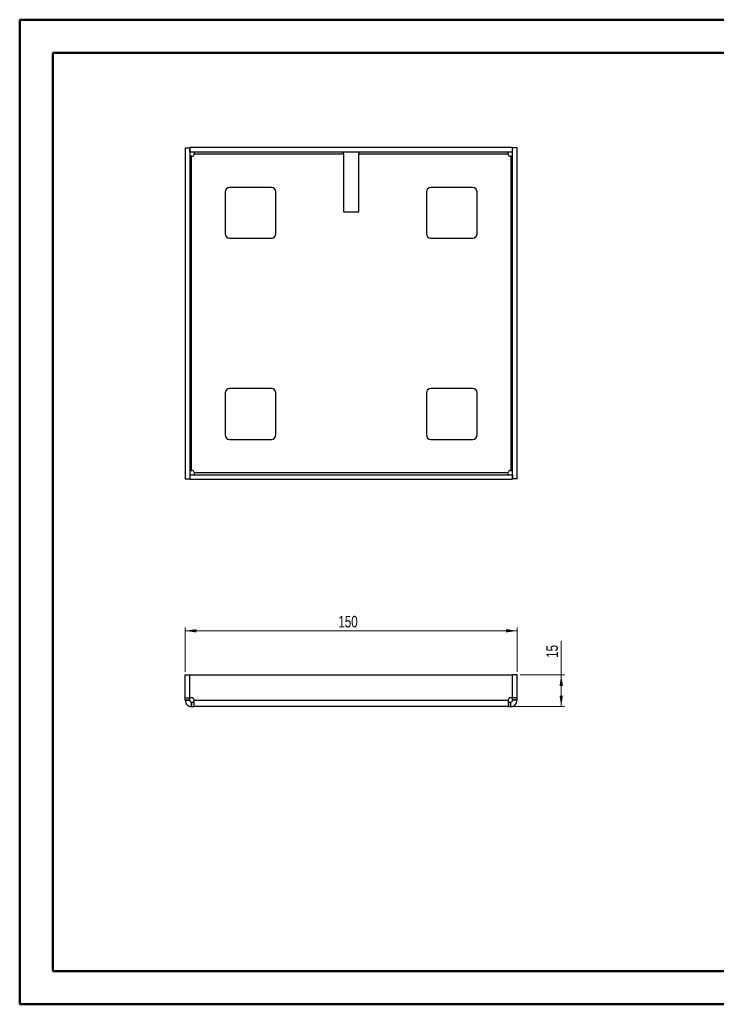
# Paper-space layout 'Sheet3' of a CAD drawing. Header units: millimetres. Extents: x 0 to 420, y 0 to 297.
# Tile 1 of 2: x 0 to 210, y 0 to 297. Entities that reach past the tile are written whole.
import ezdxf

# ---------------------------------------------------------------- set-up
doc = ezdxf.new("R2010")
doc.units = ezdxf.units.MM
doc.styles.add('SLDTEXTSTYLE1', font='TXT', dxfattribs={"width": 0.75})
doc.dimstyles.new('SLDDIMSTYLE0', dxfattribs={"dimtxt": 3.5, "dimasz": 3.302, "dimexe": 0, "dimexo": 0.0625, "dimgap": 0.875, "dimtad": 1, "dimdec": 0, "dimlfac": 1.5, "dimrnd": 1e-09, "dimzin": 12, "dimdsep": 46, "dimtxsty": 'SLDTEXTSTYLE1', "dimsah": 1, "dimcen": 0.09, "dimadec": 0, "dimazin": 3, "dimtfac": 1, "dimtdec": 0, "dimtofl": 0, "dimtmove": 0, "dimatfit": 3, "dimfxl": 0, "dimfrac": 2, "dimtolj": 1, "dimtzin": 12, "dimarcsym": 0})

# ---------------------------------------------------------------- blocks, each defined once
blk = doc.blocks.new('_D_4')
at = {"color": 7, "linetype": 'Continuous', "lineweight": 0}
for p, q in [((163.63, 99.55), (163.63, 109.89)), ((151.3, 99.55), (164.63, 99.55)), ((163.63, 99.55), (163.63, 90.05)), ((148.67, 90.05), (164.63, 90.05))]:
    blk.add_line(p, q, dxfattribs=at)
at = {"color": 7, "linetype": 'Continuous', "lineweight": 18}
for points in [[(163.63, 99.55), (163.12, 96.24), (164.14, 96.24)], [(163.63, 90.05), (164.14, 93.35), (163.12, 93.35)]]:
    blk.add_solid(points, dxfattribs=at)
at = {"color": 7, "linetype": 'Continuous', "lineweight": 18, "insert": (159.12, 104.71), "char_height": 3.5, "attachment_point": 1, "rotation": 90, "style": 'SLDTEXTSTYLE1'}
blk.add_mtext('15', dxfattribs=at)
blk = doc.blocks.new('_D_5')
at = {"color": 7, "linetype": 'Continuous', "lineweight": 0}
for p, q in [((50.3, 100.55), (50.3, 113.88)), ((150.3, 112.88), (50.3, 112.88)), ((150.3, 100.55), (150.3, 113.88))]:
    blk.add_line(p, q, dxfattribs=at)
at = {"color": 7, "linetype": 'Continuous', "lineweight": 18}
for points in [[(50.3, 112.88), (53.6, 112.37), (53.6, 113.39)], [(150.3, 112.88), (147, 113.39), (147, 112.37)]]:
    blk.add_solid(points, dxfattribs=at)
at = {"color": 7, "linetype": 'Continuous', "lineweight": 18, "insert": (96.42, 117.39), "char_height": 3.5, "attachment_point": 1, "style": 'SLDTEXTSTYLE1'}
blk.add_mtext('150', dxfattribs=at)

psp = doc.layouts.new('Sheet3')

# ---------------------------------------------------------------- linework, layer by layer
at = {"color": 7, "linetype": 'Continuous', "lineweight": 50}
for p, q in [((0.38, 0.21), (0.38, 297.21)), ((0.38, 297.21), (420.38, 297.21)), ((10.38, 10.21), (10.38, 287.21)), ((10.38, 287.21), (410.38, 287.21)), ((10.38, 10.21), (410.38, 10.21)), ((0.38, 0.21), (420.38, 0.21))]:
    psp.add_line(p, q, dxfattribs=at)
at = {"color": 7, "linetype": 'Continuous', "lineweight": 25}
for p, q in [((50.3, 258.56), (51.63, 258.56)), ((50.3, 258.56), (50.3, 158.7)), ((51.63, 258.56), (51.63, 158.7)), ((148.93, 258.63), (51.67, 258.63)), ((51.67, 257.3), (51.67, 258.63)), ((148.93, 257.3), (148.93, 258.63)), ((150.3, 258.56), (148.97, 258.56)), ((148.97, 158.7), (148.97, 258.56)), ((150.3, 158.7), (150.3, 258.56)), ((148.93, 257.3), (51.67, 257.3)), ((52.17, 161.26), (52.17, 256)), ((52.27, 256), (52.17, 256)), ((52.93, 256.76), (97.97, 256.76)), ((52.93, 256.76), (52.93, 256.66)), ((97.97, 256.76), (97.97, 257.3)), ((97.97, 256.76), (97.97, 239.3)), ((102.63, 257.3), (102.63, 256.76)), ((102.63, 256.76), (147.67, 256.76)), ((102.63, 239.3), (102.63, 256.76)), ((147.67, 256.66), (147.67, 256.76)), ((148.43, 256), (148.33, 256)), ((148.43, 256), (148.43, 161.26)), ((76.3, 246.63), (63.63, 246.63)), ((136.97, 246.63), (124.3, 246.63)), ((62.3, 245.3), (62.3, 232.63)), ((77.63, 232.63), (77.63, 245.3)), ((122.97, 245.3), (122.97, 232.63)), ((138.3, 232.63), (138.3, 245.3)), ((97.97, 239.3), (102.63, 239.3)), ((63.63, 231.3), (76.3, 231.3)), ((124.3, 231.3), (136.97, 231.3)), ((62.3, 184.63), (62.3, 171.96)), ((76.3, 185.96), (63.63, 185.96)), ((77.63, 171.96), (77.63, 184.63)), ((122.97, 184.63), (122.97, 171.96)), ((136.97, 185.96), (124.3, 185.96)), ((138.3, 171.96), (138.3, 184.63)), ((63.63, 170.63), (76.3, 170.63)), ((124.3, 170.63), (136.97, 170.63)), ((52.17, 161.26), (52.27, 161.26)), ((52.93, 160.6), (52.93, 160.5)), ((147.67, 160.5), (52.93, 160.5)), ((147.67, 160.5), (147.67, 160.6)), ((148.33, 161.26), (148.43, 161.26)), ((50.3, 158.7), (51.63, 158.7)), ((51.67, 159.96), (51.67, 158.63)), ((51.67, 159.96), (148.93, 159.96)), ((51.67, 158.63), (148.93, 158.63)), ((148.93, 159.96), (148.93, 158.63)), ((150.3, 158.7), (148.97, 158.7)), ((50.3, 99.55), (51.63, 99.55)), ((50.3, 92.68), (50.3, 99.55)), ((51.63, 92.68), (51.63, 99.55)), ((51.67, 99.55), (148.93, 99.55)), ((51.67, 92.68), (51.67, 99.55)), ((148.93, 92.68), (148.93, 99.55)), ((150.3, 99.55), (148.97, 99.55)), ((148.97, 92.68), (148.97, 99.55)), ((150.3, 92.68), (150.3, 99.55)), ((50.3, 92.68), (51.63, 92.68)), ((50.3, 92.01), (50.3, 92.68)), ((51.63, 92.01), (51.63, 92.68)), ((52.27, 92.68), (51.67, 92.68)), ((148.93, 92.68), (148.33, 92.68)), ((150.3, 92.68), (148.97, 92.68)), ((148.97, 92.01), (148.97, 92.68)), ((150.3, 92.01), (150.3, 92.68)), ((50.3, 92.01), (51.63, 92.01)), ((50.3, 91.91), (50.3, 92.01)), ((50.3, 91.91), (51.63, 91.91)), ((51.63, 91.91), (51.63, 92.01)), ((52.17, 90.05), (52.17, 91.38)), ((52.17, 91.38), (52.27, 91.38)), ((52.17, 90.05), (52.27, 90.05)), ((52.27, 90.05), (52.27, 91.38)), ((52.27, 91.38), (52.93, 91.38)), ((52.27, 90.05), (52.93, 90.05)), ((52.93, 91.91), (52.93, 92.01)), ((52.93, 91.91), (147.67, 91.91)), ((147.67, 90.05), (52.93, 90.05)), ((147.67, 92.01), (147.67, 91.91)), ((147.67, 91.38), (148.33, 91.38)), ((147.67, 90.05), (148.33, 90.05)), ((148.33, 90.05), (148.33, 91.38)), ((148.33, 91.38), (148.43, 91.38)), ((148.33, 90.05), (148.43, 90.05)), ((148.43, 90.05), (148.43, 91.38)), ((150.3, 92.01), (148.97, 92.01)), ((148.97, 91.91), (148.97, 92.01)), ((150.3, 91.91), (148.97, 91.91)), ((150.3, 91.91), (150.3, 92.01))]:
    psp.add_line(p, q, dxfattribs=at)
for centre, radius, start, end in [((52.27, 256.66), 0.667, 270, 0), ((148.33, 256.66), 0.667, 180, 270), ((63.63, 245.3), 1.33, 90, 180), ((76.3, 245.3), 1.33, 0, 90), ((124.3, 245.3), 1.33, 90, 180), ((136.97, 245.3), 1.33, 0, 90), ((63.63, 232.63), 1.33, 180, 270), ((76.3, 232.63), 1.33, 270, 0), ((124.3, 232.63), 1.33, 180, 270), ((136.97, 232.63), 1.33, 270, 0), ((63.63, 184.63), 1.33, 90, 180), ((76.3, 184.63), 1.33, 0, 90), ((124.3, 184.63), 1.33, 90, 180), ((136.97, 184.63), 1.33, 0, 90), ((63.63, 171.96), 1.33, 180, 270), ((76.3, 171.96), 1.33, 270, 0), ((124.3, 171.96), 1.33, 180, 270), ((136.97, 171.96), 1.33, 270, 0), ((52.27, 160.6), 0.667, 0, 90), ((148.33, 160.6), 0.667, 90, 180), ((52.27, 92.01), 0.667, 0, 90), ((148.33, 92.01), 0.667, 90, 180)]:
    psp.add_arc(centre, radius, start, end, dxfattribs=at)
for points, knots in [([(52.17, 256), (52.03, 256), (51.89, 256), (51.69, 256), (51.63, 256), (51.63, 256)], [0, 0, 0, 0, 0.5, 0.5, 1, 1, 1, 1]), ([(52.93, 257.3), (52.93, 257.3), (52.93, 257.24), (52.93, 257.04), (52.93, 256.9), (52.93, 256.76)], [0, 0, 0, 0, 0.5, 0.5, 1, 1, 1, 1]), ([(147.67, 256.76), (147.67, 256.9), (147.67, 257.04), (147.67, 257.24), (147.67, 257.3), (147.67, 257.3)], [0, 0, 0, 0, 0.5, 0.5, 1, 1, 1, 1]), ([(148.97, 256), (148.97, 256), (148.91, 256), (148.71, 256), (148.57, 256), (148.43, 256)], [0, 0, 0, 0, 0.5, 0.5, 1, 1, 1, 1]), ([(51.63, 161.26), (51.63, 161.26), (51.69, 161.26), (51.89, 161.26), (52.03, 161.26), (52.17, 161.26)], [0, 0, 0, 0, 0.5, 0.5, 1, 1, 1, 1]), ([(52.93, 160.5), (52.93, 160.36), (52.93, 160.22), (52.93, 160.02), (52.93, 159.96), (52.93, 159.96)], [0, 0, 0, 0, 0.5, 0.5, 1, 1, 1, 1]), ([(147.67, 159.96), (147.67, 159.96), (147.67, 160.02), (147.67, 160.22), (147.67, 160.36), (147.67, 160.5)], [0, 0, 0, 0, 0.5, 0.5, 1, 1, 1, 1]), ([(148.43, 161.26), (148.57, 161.26), (148.71, 161.26), (148.91, 161.26), (148.97, 161.26), (148.97, 161.26)], [0, 0, 0, 0, 0.5, 0.5, 1, 1, 1, 1]), ([(50.3, 91.91), (50.3, 91.67), (50.35, 91.43), (50.53, 90.97), (50.67, 90.77), (51.02, 90.42), (51.23, 90.28), (51.68, 90.1), (51.92, 90.05), (52.17, 90.05)], [0, 0, 0, 0, 0.25, 0.25, 0.5, 0.5, 0.75, 0.75, 1, 1, 1, 1]), ([(51.63, 91.91), (51.63, 91.77), (51.69, 91.64), (51.89, 91.44), (52.03, 91.38), (52.17, 91.38)], [0, 0, 0, 0, 0.5, 0.5, 1, 1, 1, 1]), ([(52.93, 90.05), (52.93, 90.05), (52.93, 90.1), (52.93, 90.28), (52.93, 90.42), (52.93, 90.77), (52.93, 90.97), (52.93, 91.43), (52.93, 91.67), (52.93, 91.91)], [0, 0, 0, 0, 0.25, 0.25, 0.5, 0.5, 0.75, 0.75, 1, 1, 1, 1]), ([(147.67, 91.91), (147.67, 91.67), (147.67, 91.43), (147.67, 90.97), (147.67, 90.77), (147.67, 90.42), (147.67, 90.28), (147.67, 90.1), (147.67, 90.05), (147.67, 90.05)], [0, 0, 0, 0, 0.25, 0.25, 0.5, 0.5, 0.75, 0.75, 1, 1, 1, 1]), ([(148.43, 91.38), (148.57, 91.38), (148.71, 91.44), (148.91, 91.64), (148.97, 91.77), (148.97, 91.91)], [0, 0, 0, 0, 0.5, 0.5, 1, 1, 1, 1]), ([(148.43, 90.05), (148.68, 90.05), (148.92, 90.1), (149.37, 90.28), (149.58, 90.42), (149.93, 90.77), (150.06, 90.97), (150.25, 91.43), (150.3, 91.67), (150.3, 91.91)], [0, 0, 0, 0, 0.25, 0.25, 0.5, 0.5, 0.75, 0.75, 1, 1, 1, 1])]:
    psp.add_open_spline(points, degree=3, knots=knots, dxfattribs=at)

# ---------------------------------------------------------------- dimensions: what is measured, and where the dimension line sits
at = {"color": 7, "linetype": 'Continuous', "lineweight": 18}
dim = psp.add_linear_dim(base=(50.3, 112.88), p1=(150.3, 99.55), p2=(50.3, 99.55), dimstyle='SLDDIMSTYLE0', dxfattribs=at)
dim.commit()
dim.dimension.update_dxf_attribs({"geometry": '_D_5', "text_midpoint": (100.3, 112.88), "dimtype": 160})
dim = psp.add_linear_dim(base=(163.63, 90.05), p1=(150.3, 99.55), p2=(147.67, 90.05), angle=90, text='15', dimstyle='SLDDIMSTYLE0', dxfattribs=at)
dim.commit()
dim.dimension.update_dxf_attribs({"geometry": '_D_4', "text_midpoint": (163.63, 107.3), "dimtype": 160})

doc.saveas('drawing.dxf')
